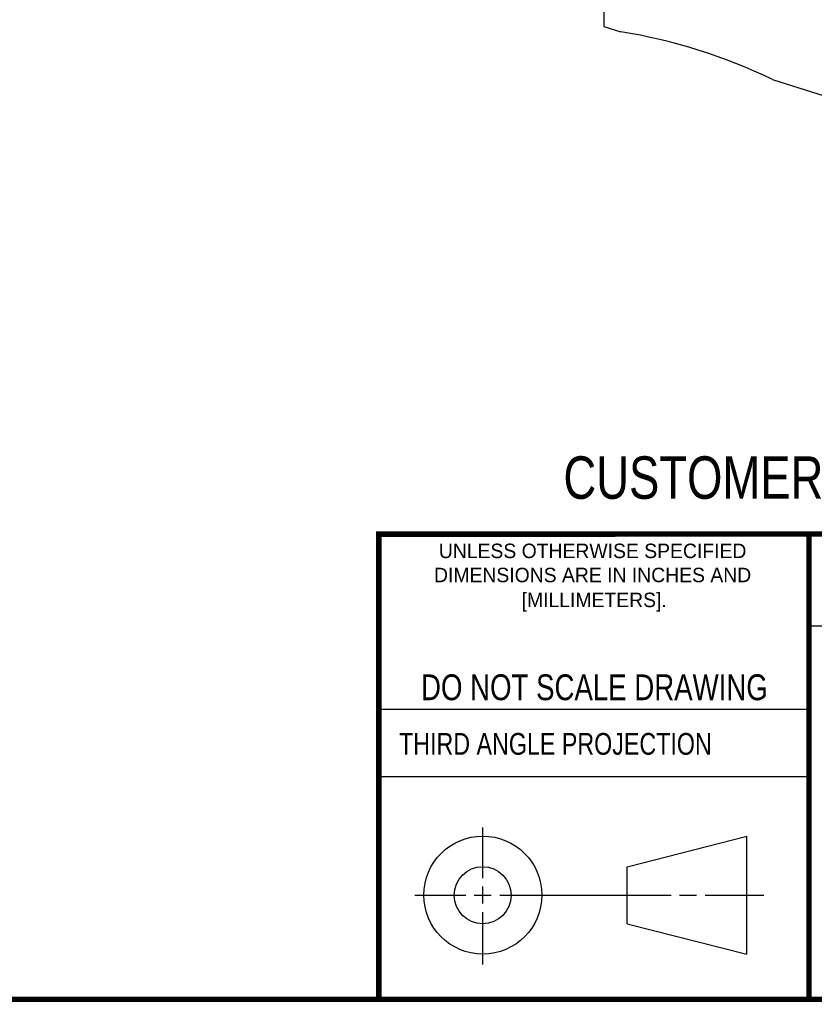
# Model space of a CAD drawing. Header units: inches. Extents: x 0.2 to 16.8, y 0.2 to 10.8.
# Tile 11 of 19: x 10.2 to 13.1, y 0.2 to 3.9. Entities that reach past the tile are written whole.
import ezdxf

# ---------------------------------------------------------------- set-up
doc = ezdxf.new("R2010")
doc.units = ezdxf.units.IN
doc.header["$LTSCALE"] = 0.935
doc.header["$MEASUREMENT"] = 0
doc.layers.get('0').update_dxf_attribs({"linetype": 'CONTINUOUS'})
doc.styles.get("Standard").update_dxf_attribs({"font": 'txt', "width": 0.8})
doc.styles.add('TEXTSTYLE_2', font='txt')

msp = doc.modelspace()

# ---------------------------------------------------------------- linework, layer by layer
at = {"color": 7, "linetype": 'CONTINUOUS'}
for p, q in [((12.3105, 3.9583), (12.3105, 3.8383)), ((12.3105, 3.8383), (12.3725, 3.8188)), ((12.9304, 3.643), (13.3105, 3.5233)), ((12.3963, 0.7462), (12.8358, 0.859)), ((12.8358, 0.4248), (12.8358, 0.859)), ((12.3963, 0.5362), (12.3963, 0.7462)), ((12.3963, 0.5362), (12.8358, 0.4248))]:
    msp.add_line(p, q, dxfattribs=at)
at = {"color": 2, "linetype": 'CONTINUOUS'}
for p, q in [((13.0653, 1.6329), (16.75, 1.6329)), ((11.482, 1.3265), (13.0653, 1.3265)), ((13.0653, 1.0776), (11.482, 1.0776)), ((11.8648, 0.7044), (11.8648, 0.8912)), ((11.8648, 0.6106), (11.8648, 0.6731)), ((11.6146, 0.6419), (11.8023, 0.6419)), ((11.8335, 0.6419), (11.896, 0.6419)), ((11.9273, 0.6419), (12.5575, 0.6419)), ((12.5888, 0.6419), (12.6513, 0.6419)), ((12.6825, 0.6419), (12.8983, 0.6419)), ((11.8648, 0.3866), (11.8648, 0.5794))]:
    msp.add_line(p, q, dxfattribs=at)
at = {"color": 7, "linetype": 'CONTINUOUS', "const_width": 0.02}
for points in [[(11.4718, 1.9702), (16.75, 1.9707)], [(11.482, 0.25), (11.482, 1.9707)], [(13.0653, 1.9707), (13.0653, 0.2586)], [(0.25, 0.2586), (16.75, 0.2586)]]:
    msp.add_lwpolyline(points, dxfattribs=at)
at = {"color": 7, "linetype": 'CONTINUOUS'}
for centre, radius in [((11.8648, 0.6419), 0.2171), ((11.8642, 0.6412), 0.105)]:
    msp.add_circle(centre, radius, dxfattribs=at)
msp.add_arc((12.0491, 1.8188), 2.026, 64.2145, 80.8167, dxfattribs=at)

# ---------------------------------------------------------------- texts
at = {"color": 7, "linetype": 'CONTINUOUS', "attachment_point": 2, "line_spacing_factor": 0.9}
for s, insert, char_height, width in [('CUSTOMER DRAWING', (13.0668, 2.2564), 0.15625, 2), ('DO NOT SCALE DRAWING', (12.2754, 1.4542), 0.095, 1.52)]:
    msp.add_mtext(s, dxfattribs=dict(at, insert=insert, char_height=char_height, width=width))
at = {"color": 2, "linetype": 'CONTINUOUS', "char_height": 0.053254, "attachment_point": 2, "line_spacing_factor": 0.9, "style": 'TEXTSTYLE_2'}
for s, insert, width in [('UNLESS OTHERWISE SPECIFIED', (12.2688, 1.9352), 1.384604), ('DIMENSIONS ARE IN INCHES AND', (12.2688, 1.8465), 1.491112), ('[MILLIMETERS].', (12.2746, 1.7548), 0.745556)]:
    msp.add_mtext(s, dxfattribs=dict(at, insert=insert, width=width))
at = {"color": 2, "linetype": 'CONTINUOUS', "insert": (11.5564, 1.2384), "char_height": 0.08, "width": 1.408, "attachment_point": 1, "line_spacing_factor": 0.9}
msp.add_mtext('THIRD ANGLE PROJECTION', dxfattribs=at)

doc.saveas('drawing.dxf')
